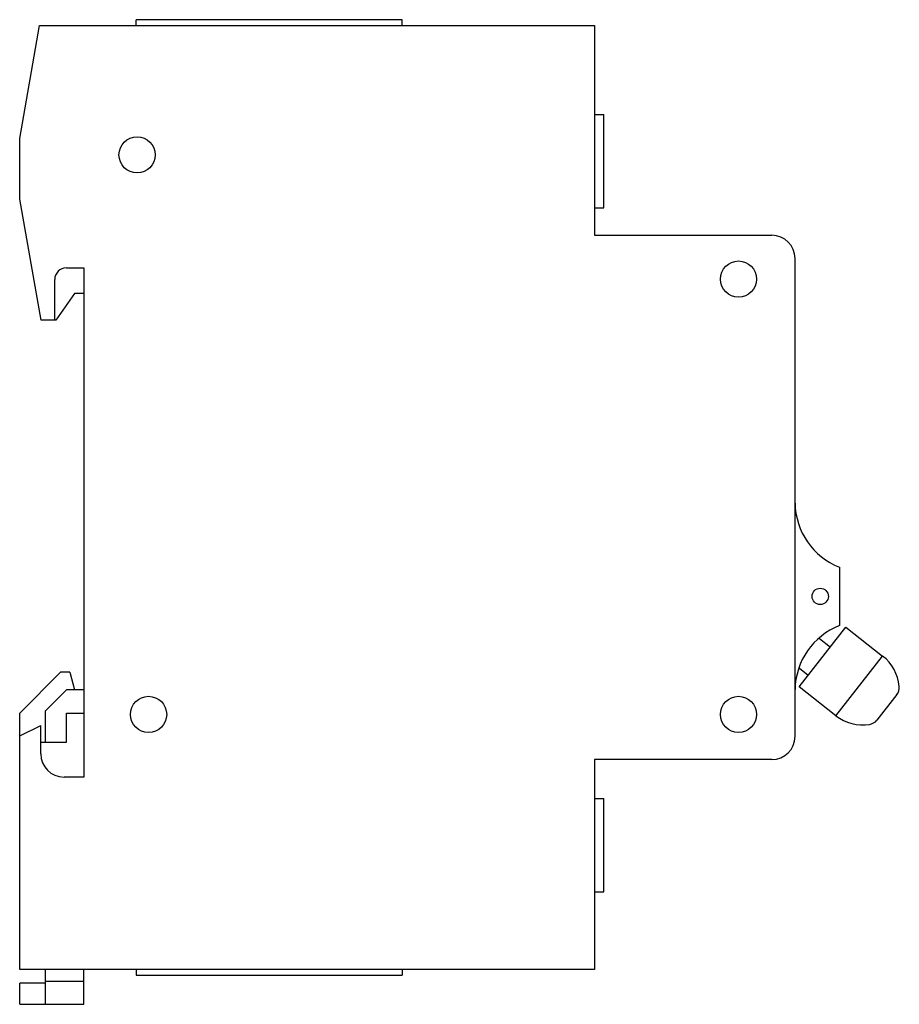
# Model space of a CAD drawing. Header units: millimetres. Extents: x 11.1 to 86.5, y 25.1 to 109.6.
import ezdxf

# ---------------------------------------------------------------- set-up
doc = ezdxf.new("R2010")
doc.units = ezdxf.units.MM
doc.header["$LTSCALE"] = 8.752685
doc.layers.get('0').update_dxf_attribs({"linetype": 'CONTINUOUS'})

msp = doc.modelspace()

# ---------------------------------------------------------------- linework, layer by layer
at = {"color": 7, "linetype": 'CONTINUOUS'}
for p, q in [((11.067, 99.351), (12.777, 109.051)), ((12.777, 109.051), (60.367, 109.051)), ((21.067, 109.051), (21.067, 109.551)), ((43.867, 109.551), (21.067, 109.551)), ((43.867, 109.051), (43.867, 109.551)), ((60.367, 109.051), (60.367, 91.051)), ((60.367, 101.401), (61.167, 101.401)), ((61.167, 93.402), (61.167, 101.401)), ((11.067, 94.151), (11.067, 99.351)), ((12.901, 83.751), (11.067, 94.151)), ((60.367, 93.401), (61.167, 93.401)), ((60.367, 91.051), (75.567, 91.051)), ((77.567, 48.051), (77.567, 89.051)), ((15.067, 88.251), (16.567, 88.251)), ((16.567, 88.251), (16.567, 44.551)), ((14.067, 83.751), (14.067, 87.251)), ((15.767, 86.051), (14.157, 83.751)), ((16.567, 86.051), (15.767, 86.051)), ((14.157, 83.751), (12.901, 83.751)), ((81.367, 62.569), (81.367, 57.552)), ((77.925, 52.284), (81.927, 57.406)), ((81.927, 57.406), (85.079, 54.943)), ((79.654, 56.453), (80.603, 55.711)), ((81.077, 49.821), (85.079, 54.943)), ((11.067, 50.051), (14.567, 53.551)), ((15.367, 53.551), (14.567, 53.551)), ((15.367, 53.551), (15.767, 52.051)), ((78.694, 53.269), (77.935, 53.862)), ((13.267, 50.251), (15.067, 52.051)), ((16.567, 52.051), (15.067, 52.051)), ((81.077, 49.821), (77.925, 52.284)), ((86.296, 51.628), (84.588, 49.442)), ((11.067, 28.051), (11.067, 50.051)), ((13.267, 47.551), (13.267, 50.251)), ((15.067, 47.551), (15.067, 50.051)), ((15.067, 50.051), (16.567, 50.051)), ((11.067, 48.091), (12.867, 48.991)), ((12.867, 46.551), (12.867, 48.991)), ((12.867, 47.551), (15.067, 47.551)), ((75.567, 46.051), (60.367, 46.051)), ((60.367, 46.051), (60.367, 28.051)), ((16.567, 44.551), (14.867, 44.551)), ((60.367, 42.701), (61.167, 42.701)), ((61.167, 34.702), (61.167, 42.701)), ((60.367, 34.701), (61.167, 34.701)), ((60.367, 28.051), (11.067, 28.051)), ((13.267, 25.051), (13.267, 28.051)), ((16.567, 25.051), (16.567, 28.051)), ((21.067, 28.051), (21.067, 27.551)), ((43.867, 28.051), (43.867, 27.551)), ((13.267, 27.051), (16.567, 27.051)), ((21.067, 27.551), (43.867, 27.551)), ((11.067, 25.051), (11.067, 26.852)), ((13.267, 26.852), (11.067, 26.852)), ((11.067, 25.051), (16.567, 25.051))]:
    msp.add_line(p, q, dxfattribs=at)
for centre, radius in [((21.131, 97.948), 1.55), ((72.718, 87.293), 1.55), ((79.725, 60.061), 0.7), ((22.123, 49.932), 1.55), ((72.718, 49.932), 1.55)]:
    msp.add_circle(centre, radius, dxfattribs=at)
for centre, radius, start, end in [((75.567, 89.051), 2, 0, 90), ((15.067, 87.251), 1, 90, 180), ((83.566, 68.151), 6, 180.83031, 248.49673), ((83.566, 51.97), 6, 111.50327, 179.16969), ((82.77, 51.988), 3.75, 5.33789, 51.99613), ((85.508, 52.244), 1, 321.99613, 5.33789), ((83.386, 52.776), 3.75, 231.99613, 278.65437), ((83.8, 50.057), 1, 278.65437, 321.99613), ((75.567, 48.051), 2, 270, 360), ((14.867, 46.551), 2, 180, 270)]:
    msp.add_arc(centre, radius, start, end, dxfattribs=at)

doc.saveas('drawing.dxf')
